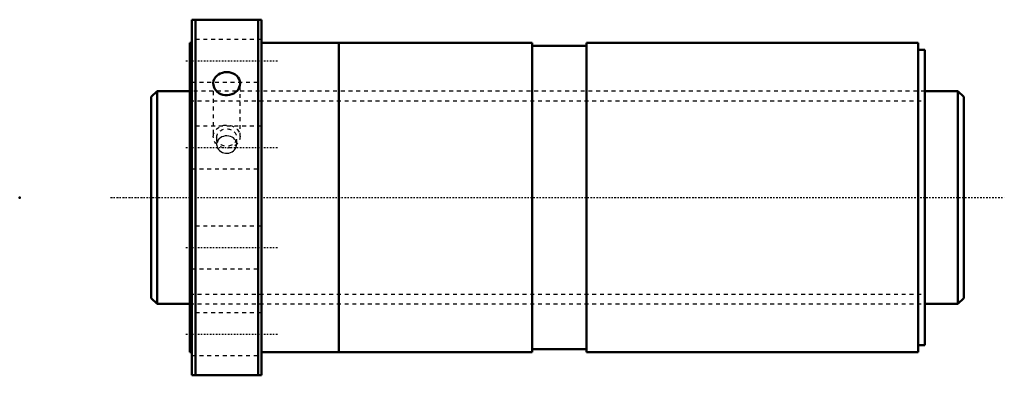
# Model space of a CAD drawing. Header units: millimetres. Extents: x -44 to 211, y -46 to 46.
import ezdxf

# ---------------------------------------------------------------- set-up
doc = ezdxf.new("R2010")
doc.units = ezdxf.units.MM
doc.linetypes.add('Center', pattern=[1.5, 0.45, -0.5, 0.05, -0.5])
doc.linetypes.add('Dashed', pattern=[2, 1, -1])
for name, color, linetype, lineweight in [('2d ConnectionPoints', 7, 'Continuous', 50), ('AM_0', 7, 'Continuous', 50), ('AM_5', 3, 'Continuous', 25), ('AM_7', 7, 'Center', 25), ('AM_9', 6, 'Dashed', 25)]:
    doc.layers.add(name, color=color, linetype=linetype, lineweight=lineweight)

# ---------------------------------------------------------------- blocks, each defined once
blk = doc.blocks.new('1_SDAN5520VX_4_nut_0_in_SDAN5520VX_4G0_210LC0_0G000__4')
at = {"layer": 'AM_0'}
for p, q in [((0.5, 46), (18.5, 46)), ((0.5, 46), (0.5, -46)), ((1.4, 46), (1.4, -46)), ((17.6, 46), (17.6, -46)), ((18.5, 46), (18.5, -46)), ((0, 40), (0, -40)), ((0.5, 40), (0, 40)), ((38.5, 40), (18.5, 40)), ((38.5, 40), (38.5, -40)), ((38.53, 39), (38.5, 39)), ((38.53, 40), (38.53, -40)), ((88.5, 40), (38.53, 40)), ((88.5, 40), (88.5, -40)), ((102.5, 39.2), (88.5, 39.2)), ((102.5, 40), (102.5, -40)), ((188.2, 40), (102.5, 40)), ((188.2, 40), (188.2, -40)), ((190, 38.2), (188.2, 38.2)), ((190, 38.2), (190, -38.2)), ((0, -40), (0.5, -40)), ((18.5, -40), (38.5, -40)), ((38.5, -39), (38.53, -39)), ((38.53, -40), (88.5, -40)), ((88.5, -39.2), (102.5, -39.2)), ((102.5, -40), (188.2, -40)), ((188.2, -38.2), (190, -38.2)), ((18.5, -46), (0.5, -46))]:
    blk.add_line(p, q, dxfattribs=at)
for points in [[(6.04, 29.5), (6.05, 29.68), (6.13, 30.18), (6.31, 30.65), (6.58, 31.09), (6.94, 31.49), (7.36, 31.82), (7.85, 32.09), (8.38, 32.29), (8.95, 32.41), (9.53, 32.44), (10.11, 32.4), (10.67, 32.27), (11.2, 32.07), (11.68, 31.8), (12.1, 31.45), (12.45, 31.06), (12.71, 30.61), (12.88, 30.13), (12.96, 29.5)], [(12.96, 29.5), (12.91, 29), (12.76, 28.5), (12.53, 28.04), (12.2, 27.61), (11.8, 27.24), (11.34, 26.93), (10.82, 26.69), (10.26, 26.53), (9.68, 26.46), (9.1, 26.47), (8.53, 26.58), (7.99, 26.76), (7.49, 27.03), (7.05, 27.36), (6.67, 27.76), (6.38, 28.2), (6.17, 28.68), (6.06, 29.18), (6.04, 29.5)]]:
    blk.add_lwpolyline(points, dxfattribs=at)
at = {"layer": 'AM_7'}
for p, q in [((-1.08, 35.36), (22.68, 35.36)), ((-1.08, 12.94), (22.68, 12.94)), ((-1.08, -12.94), (22.68, -12.94)), ((-1.08, -35.36), (22.68, -35.36))]:
    blk.add_line(p, q, dxfattribs=at)
at = {"layer": 'AM_9'}
for p, q in [((18.5, 40.86), (0.5, 40.86)), ((0.5, 29.86), (18.5, 29.86)), ((6.04, 29.5), (6.04, 15.75)), ((12.96, 15.75), (12.96, 29.5)), ((190, 27.5), (0, 27.5)), ((18.5, 18.44), (0.5, 18.44)), ((6.9, 15.5), (6.9, 13.75)), ((12.1, 13.75), (12.1, 15.5)), ((0.5, 7.44), (18.5, 7.44)), ((18.5, -7.44), (0.5, -7.44)), ((0.5, -18.44), (18.5, -18.44)), ((0, -27.5), (190, -27.5)), ((18.5, -29.86), (0.5, -29.86)), ((0.5, -40.86), (18.5, -40.86))]:
    blk.add_line(p, q, dxfattribs=at)
for points in [[(9.5, 15.94), (9.07, 15.91), (8.64, 15.82), (8.25, 15.68), (7.88, 15.47), (7.57, 15.23), (7.3, 14.93), (7.12, 14.64)], [(11.89, 14.64), (11.77, 14.83), (11.53, 15.13), (11.23, 15.4), (10.88, 15.62), (10.49, 15.78), (10.07, 15.89), (9.5, 15.94)], [(7.12, 14.64), (7.1, 14.61), (6.96, 14.25), (6.9, 13.88), (6.9, 13.75)], [(6.9, 13.75), (6.92, 13.49), (7, 13.12), (7.16, 12.76), (7.38, 12.43), (7.66, 12.13), (7.99, 11.87), (8.38, 11.67), (8.78, 11.53), (9.22, 11.45), (9.65, 11.44), (10.08, 11.5), (10.49, 11.62), (10.89, 11.8), (11.23, 12.04), (11.54, 12.33), (11.78, 12.65), (11.96, 13.01), (12.06, 13.37), (12.1, 13.75)], [(12.1, 13.75), (12.1, 13.76), (12.06, 14.13), (11.95, 14.49), (11.89, 14.64)]]:
    blk.add_lwpolyline(points, dxfattribs=at)
for centre, major_axis in [((9.5, 15.75), (-3.46, 0)), ((9.5, 15.5), (-2.6, 0))]:
    blk.add_ellipse(centre, major_axis=major_axis, ratio=0.866025, dxfattribs=at)
blk = doc.blocks.new('2_0SDAN5520VX_40Shaft_0_in_SDAN5520VX_4G0_210LC0_0G000__4')
at = {"layer": 'AM_0'}
for p, q in [((-8.5, 27.5), (-10, 26)), ((-10, 26), (-10, -26)), ((0, 27.5), (-8.5, 27.5)), ((-8.5, 27.5), (-8.5, -27.5)), ((198.5, 27.5), (190, 27.5)), ((198.5, 27.5), (198.5, -27.5)), ((200, 26), (198.5, 27.5)), ((200, 26), (200, -26)), ((-10, -26), (-8.5, -27.5)), ((-8.5, -27.5), (0, -27.5)), ((190, -27.5), (198.5, -27.5)), ((198.5, -27.5), (200, -26))]:
    blk.add_line(p, q, dxfattribs=at)
at = {"layer": 'AM_5', "linetype": 'Dashed'}
for p, q in [((0, 25.0465), (190, 25.0465)), ((0, -25.0465), (190, -25.0465))]:
    blk.add_line(p, q, dxfattribs=at)
at = {"layer": 'AM_7'}
blk.add_line((-20.5, 0), (210.5, 0), dxfattribs=at)
at = {"layer": 'AM_9'}
for p, q in [((190, 27.5), (0, 27.5)), ((0, -27.5), (190, -27.5))]:
    blk.add_line(p, q, dxfattribs=at)

msp = doc.modelspace()

# ---------------------------------------------------------------- linework, layer by layer
at = {"layer": '2d ConnectionPoints'}
for p in [(-44, 0), (0, 0), (200, 0)]:
    msp.add_point(p, dxfattribs=at)

# ---------------------------------------------------------------- block references
for name in ['1_SDAN5520VX_4_nut_0_in_SDAN5520VX_4G0_210LC0_0G000__4', '2_0SDAN5520VX_40Shaft_0_in_SDAN5520VX_4G0_210LC0_0G000__4']:
    msp.add_blockref(name, (0, 0))

doc.saveas('drawing.dxf')
